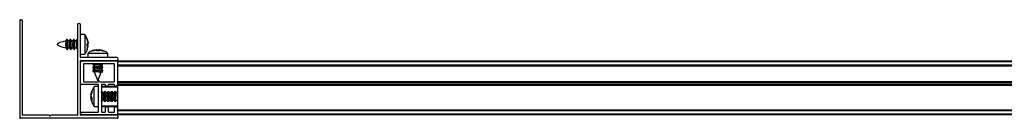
# Model space of a CAD drawing. Header units: millimetres. Extents: x 3582.6 to 3583.4, y 3434.335 to 3434.375.
# Tile 1 of 2: x 3582.6 to 3583, y 3434.335 to 3434.375. Entities that reach past the tile are written whole.
import ezdxf

# ---------------------------------------------------------------- set-up
doc = ezdxf.new("R2010")
doc.units = ezdxf.units.MM
doc.layers.add('SANINDUSA', color=3, linetype='Continuous')

msp = doc.modelspace()

# ---------------------------------------------------------------- linework, layer by layer
at = {"layer": 'SANINDUSA'}
for p, q in [((3582.599998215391, 3434.374687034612), (3582.599998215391, 3434.335287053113)), ((3582.600298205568, 3434.374987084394), (3582.600598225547, 3434.374987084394)), ((3582.601198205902, 3434.336287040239), (3582.601198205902, 3434.374387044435)), ((3582.623498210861, 3434.372887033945), (3582.623498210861, 3434.336287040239)), ((3582.624698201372, 3434.359787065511), (3582.624698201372, 3434.372887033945)), ((3582.626421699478, 3434.368987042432), (3582.624698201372, 3434.368987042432)), ((3582.626421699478, 3434.368987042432), (3582.626421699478, 3434.360987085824)), ((3582.619001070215, 3434.366999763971), (3582.618743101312, 3434.36638583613)), ((3582.619176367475, 3434.366989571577), (3582.618840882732, 3434.366362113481)), ((3582.619174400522, 3434.366985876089), (3582.619157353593, 3434.367012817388)), ((3582.619650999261, 3434.3664470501), (3582.619384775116, 3434.366986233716)), ((3582.619622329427, 3434.366431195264), (3582.619598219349, 3434.366437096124)), ((3582.620286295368, 3434.3664470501), (3582.619622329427, 3434.3664470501)), ((3582.620401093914, 3434.366999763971), (3582.620168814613, 3434.3664470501)), ((3582.620576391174, 3434.366989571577), (3582.620250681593, 3434.366380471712)), ((3582.620574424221, 3434.366985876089), (3582.62055734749, 3434.367012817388)), ((3582.62105102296, 3434.3664470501), (3582.620784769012, 3434.366986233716)), ((3582.621022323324, 3434.366431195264), (3582.620998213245, 3434.366437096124)), ((3582.621686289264, 3434.3664470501), (3582.621022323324, 3434.3664470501)), ((3582.62180108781, 3434.366999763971), (3582.621568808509, 3434.3664470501)), ((3582.62197638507, 3434.366989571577), (3582.621650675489, 3434.366380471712)), ((3582.621974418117, 3434.366985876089), (3582.621957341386, 3434.367012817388)), ((3582.622451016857, 3434.3664470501), (3582.622184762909, 3434.366986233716)), ((3582.62242231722, 3434.366431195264), (3582.622398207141, 3434.366437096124)), ((3582.623086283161, 3434.3664470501), (3582.62242231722, 3434.3664470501)), ((3582.623201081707, 3434.366999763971), (3582.622968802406, 3434.3664470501)), ((3582.623376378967, 3434.366989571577), (3582.623050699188, 3434.366380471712)), ((3582.623374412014, 3434.366985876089), (3582.623357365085, 3434.367012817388)), ((3582.627419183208, 3434.367157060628), (3582.62775285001, 3434.365579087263)), ((3582.627419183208, 3434.367063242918), (3582.627419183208, 3434.367157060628)), ((3582.62775285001, 3434.365473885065), (3582.627419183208, 3434.367063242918)), ((3582.627419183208, 3434.365260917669), (3582.62775285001, 3434.365473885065)), ((3582.627419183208, 3434.365260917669), (3582.627419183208, 3434.364713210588)), ((3582.627419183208, 3434.364299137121), (3582.627419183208, 3434.365260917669)), ((3582.627419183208, 3434.363384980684), (3582.62775285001, 3434.364790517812)), ((3582.627419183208, 3434.364713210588), (3582.62775285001, 3434.364500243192)), ((3582.627419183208, 3434.364553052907), (3582.62775285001, 3434.364500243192)), ((3582.627419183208, 3434.364459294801), (3582.62775285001, 3434.364395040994)), ((3582.62775285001, 3434.364395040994), (3582.627419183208, 3434.364299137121)), ((3582.627419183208, 3434.362817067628), (3582.62775285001, 3434.364395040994)), ((3582.62775285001, 3434.364790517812), (3582.627538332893, 3434.365336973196)), ((3582.627630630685, 3434.365698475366), (3582.62775285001, 3434.365183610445)), ((3582.62775285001, 3434.365727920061), (3582.627675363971, 3434.366040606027)), ((3582.618798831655, 3434.36362143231), (3582.619111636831, 3434.36298789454)), ((3582.619320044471, 3434.36298455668), (3582.619610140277, 3434.363527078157)), ((3582.619322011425, 3434.362988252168), (3582.619339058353, 3434.362961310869)), ((3582.619495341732, 3434.362974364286), (3582.619727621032, 3434.363527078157)), ((3582.619579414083, 3434.363527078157), (3582.620245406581, 3434.363527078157)), ((3582.620213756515, 3434.363591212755), (3582.62051166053, 3434.36298789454)), ((3582.620720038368, 3434.36298455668), (3582.621010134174, 3434.363527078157)), ((3582.620722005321, 3434.362988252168), (3582.620739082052, 3434.362961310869)), ((3582.620895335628, 3434.362974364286), (3582.621127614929, 3434.363527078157)), ((3582.620979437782, 3434.363527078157), (3582.621645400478, 3434.363527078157)), ((3582.621613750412, 3434.363591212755), (3582.621911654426, 3434.36298789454)), ((3582.622120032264, 3434.36298455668), (3582.62241012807, 3434.363527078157)), ((3582.622121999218, 3434.362988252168), (3582.622139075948, 3434.362961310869)), ((3582.622295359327, 3434.362974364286), (3582.622527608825, 3434.363527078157)), ((3582.622379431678, 3434.363527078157), (3582.623045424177, 3434.363527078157)), ((3582.623013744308, 3434.363591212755), (3582.623311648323, 3434.36298789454)), ((3582.624698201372, 3434.360987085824), (3582.626421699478, 3434.360987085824)), ((3582.627419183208, 3434.362861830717), (3582.627419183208, 3434.362817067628)), ((3582.627748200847, 3434.361410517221), (3582.627748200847, 3434.359687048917)), ((3582.627748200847, 3434.361410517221), (3582.632080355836, 3434.361410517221)), ((3582.629582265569, 3434.362408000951), (3582.631163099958, 3434.362741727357)), ((3582.629662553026, 3434.362408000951), (3582.629607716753, 3434.362408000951)), ((3582.631253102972, 3434.362741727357), (3582.629662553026, 3434.362408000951)), ((3582.631008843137, 3434.362741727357), (3582.630681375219, 3434.362660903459)), ((3582.631950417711, 3434.362741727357), (3582.631110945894, 3434.362408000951)), ((3582.63117955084, 3434.362655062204), (3582.631546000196, 3434.362741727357)), ((3582.631443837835, 3434.362408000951), (3582.631253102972, 3434.362741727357)), ((3582.632406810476, 3434.362408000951), (3582.631443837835, 3434.362408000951)), ((3582.631546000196, 3434.362741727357), (3582.631919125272, 3434.362593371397)), ((3582.631561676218, 3434.36250295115), (3582.631546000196, 3434.362741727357)), ((3582.633361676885, 3434.362408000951), (3582.631950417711, 3434.362741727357)), ((3582.632052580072, 3434.362408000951), (3582.632243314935, 3434.362741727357)), ((3582.632080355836, 3434.361410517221), (3582.635748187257, 3434.361410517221)), ((3582.63218961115, 3434.362408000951), (3582.632243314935, 3434.362741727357)), ((3582.632333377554, 3434.362741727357), (3582.632269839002, 3434.362408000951)), ((3582.632333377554, 3434.362741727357), (3582.632406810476, 3434.362408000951)), ((3582.633914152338, 3434.362408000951), (3582.632333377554, 3434.362741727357)), ((3582.633688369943, 3434.362408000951), (3582.633361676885, 3434.362408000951)), ((3582.633833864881, 3434.362408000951), (3582.633914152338, 3434.362408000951)), ((3582.635748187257, 3434.359687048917), (3582.635748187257, 3434.361410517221)), ((3582.624698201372, 3434.336287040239), (3582.624698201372, 3434.358387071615)), ((3582.624698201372, 3434.349237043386), (3582.624698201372, 3434.357737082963)), ((3582.639398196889, 3434.359687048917), (3582.624798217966, 3434.359687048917)), ((3582.624798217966, 3434.358487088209), (3582.639398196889, 3434.358487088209)), ((3582.625298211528, 3434.358337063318), (3582.639398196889, 3434.358337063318)), ((3582.638498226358, 3434.357137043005), (3582.625898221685, 3434.357137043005)), ((3582.625898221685, 3434.357137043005), (3582.625898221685, 3434.349937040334)), ((3582.630294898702, 3434.356197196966), (3582.629677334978, 3434.355981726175)), ((3582.629722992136, 3434.358349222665), (3582.629705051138, 3434.358337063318)), ((3582.629941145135, 3434.358487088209), (3582.629722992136, 3434.358349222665)), ((3582.630002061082, 3434.357125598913), (3582.629722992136, 3434.356949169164)), ((3582.629735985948, 3434.356791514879), (3582.630288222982, 3434.356558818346)), ((3582.629987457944, 3434.357137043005), (3582.630250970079, 3434.356930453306)), ((3582.630051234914, 3434.358487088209), (3582.630242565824, 3434.358337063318)), ((3582.630288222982, 3434.35692473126), (3582.630288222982, 3434.356193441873)), ((3582.633201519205, 3434.356476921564), (3582.633819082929, 3434.356692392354)), ((3582.633208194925, 3434.355753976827), (3582.633208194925, 3434.356480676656)), ((3582.633760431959, 3434.355882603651), (3582.633208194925, 3434.356115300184)), ((3582.633819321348, 3434.356693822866), (3582.633253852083, 3434.357137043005)), ((3582.633508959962, 3434.358337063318), (3582.633317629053, 3434.358487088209)), ((3582.633494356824, 3434.358348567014), (3582.633713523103, 3434.358487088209)), ((3582.633494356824, 3434.356948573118), (3582.633773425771, 3434.357124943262)), ((3582.638498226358, 3434.349837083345), (3582.638498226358, 3434.357137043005)), ((3582.639698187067, 3434.358337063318), (3583.35369823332, 3434.358337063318)), ((3582.639698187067, 3434.358337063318), (3582.639698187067, 3434.358037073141)), ((3582.639698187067, 3434.358037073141), (3583.35369823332, 3434.358037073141)), ((3582.639698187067, 3434.358037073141), (3582.639698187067, 3434.356637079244)), ((3582.639698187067, 3434.358037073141), (3582.639698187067, 3434.348437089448)), ((3582.639698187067, 3434.356637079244), (3583.35369823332, 3434.356637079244)), ((3582.639698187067, 3434.356337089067), (3583.35369823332, 3434.356337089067)), ((3583.35369823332, 3434.356237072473), (3582.639698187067, 3434.356237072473)), ((3582.629677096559, 3434.355980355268), (3582.630250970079, 3434.355530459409)), ((3582.629677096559, 3434.354580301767), (3582.630250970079, 3434.354130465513)), ((3582.630294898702, 3434.354797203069), (3582.629677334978, 3434.354581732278)), ((3582.630002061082, 3434.355725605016), (3582.629722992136, 3434.355549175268)), ((3582.630002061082, 3434.354325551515), (3582.629722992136, 3434.354149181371)), ((3582.629735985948, 3434.355391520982), (3582.630288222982, 3434.355158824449)), ((3582.629735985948, 3434.353991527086), (3582.63034890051, 3434.35373326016)), ((3582.630288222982, 3434.355524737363), (3582.630288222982, 3434.354793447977)), ((3582.630288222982, 3434.354124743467), (3582.630288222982, 3434.353887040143)), ((3582.630288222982, 3434.353887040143), (3582.631748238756, 3434.350187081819)), ((3582.631840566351, 3434.353887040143), (3582.630288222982, 3434.353887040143)), ((3582.631748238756, 3434.350187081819), (3582.633112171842, 3434.353643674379)), ((3582.633099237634, 3434.353641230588), (3582.633819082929, 3434.353892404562)), ((3582.633112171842, 3434.353643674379), (3582.633113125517, 3434.353646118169)), ((3582.633201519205, 3434.355076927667), (3582.633819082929, 3434.355292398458)), ((3582.633208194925, 3434.354353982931), (3582.633208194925, 3434.35508068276)), ((3582.633760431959, 3434.354482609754), (3582.633208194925, 3434.354715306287)), ((3582.633819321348, 3434.355293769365), (3582.633245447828, 3434.355743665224)), ((3582.633819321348, 3434.353893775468), (3582.633245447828, 3434.354343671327)), ((3582.633494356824, 3434.355548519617), (3582.633773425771, 3434.355724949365)), ((3582.633494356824, 3434.35414852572), (3582.633773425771, 3434.354324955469)), ((3582.631898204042, 3434.348637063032), (3582.625298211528, 3434.348637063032)), ((3582.625998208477, 3434.349837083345), (3582.631948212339, 3434.349837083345)), ((3582.631998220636, 3434.337637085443), (3582.631998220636, 3434.348537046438)), ((3582.632548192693, 3434.349837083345), (3582.638498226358, 3434.349837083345)), ((3582.633198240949, 3434.348537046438), (3582.633198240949, 3434.337637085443)), ((3582.634698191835, 3434.348637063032), (3582.633298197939, 3434.348637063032)), ((3582.634798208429, 3434.348437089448), (3582.634798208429, 3434.348537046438)), ((3582.635998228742, 3434.348537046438), (3582.635998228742, 3434.348437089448)), ((3582.638398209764, 3434.348637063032), (3582.636098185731, 3434.348637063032)), ((3582.638498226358, 3434.348437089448), (3582.638498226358, 3434.348537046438)), ((3582.639698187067, 3434.349937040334), (3583.35369823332, 3434.349937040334)), ((3582.639698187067, 3434.349837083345), (3583.35369823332, 3434.349837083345)), ((3582.639698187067, 3434.349537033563), (3583.35369823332, 3434.349537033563)), ((3582.639698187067, 3434.349537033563), (3582.639698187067, 3434.348637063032)), ((3583.35369823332, 3434.348637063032), (3582.639698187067, 3434.348637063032)), ((3582.639698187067, 3434.348437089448), (3582.639698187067, 3434.348337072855)), ((3583.35369823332, 3434.348337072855), (3582.639698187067, 3434.348337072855)), ((3582.639698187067, 3434.348237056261), (3582.639698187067, 3434.348337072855)), ((3583.35369823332, 3434.348237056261), (3582.639698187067, 3434.348237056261)), ((3582.639698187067, 3434.348237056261), (3582.639698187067, 3434.339237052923)), ((3582.628943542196, 3434.344574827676), (3582.629277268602, 3434.345934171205)), ((3582.629277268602, 3434.345461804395), (3582.628943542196, 3434.344044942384)), ((3582.628943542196, 3434.34419246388), (3582.629023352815, 3434.34455986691)), ((3582.629029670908, 3434.344558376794), (3582.628943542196, 3434.344166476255)), ((3582.62923310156, 3434.344452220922), (3582.628943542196, 3434.34451623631)), ((3582.628943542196, 3434.344044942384), (3582.629277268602, 3434.343215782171)), ((3582.629030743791, 3434.34380491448), (3582.628943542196, 3434.344029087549)), ((3582.629089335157, 3434.344019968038), (3582.628943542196, 3434.343645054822)), ((3582.629041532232, 3434.344956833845), (3582.628990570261, 3434.344727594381)), ((3582.629277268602, 3434.345934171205), (3582.629277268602, 3434.345461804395)), ((3582.631998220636, 3434.347837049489), (3582.630274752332, 3434.347837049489)), ((3582.630274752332, 3434.347326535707), (3582.630274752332, 3434.347837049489)), ((3582.630274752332, 3434.339837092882), (3582.630274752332, 3434.347326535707)), ((3582.639698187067, 3434.347637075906), (3582.633198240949, 3434.347637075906)), ((3582.633198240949, 3434.345909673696), (3582.633243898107, 3434.345848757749)), ((3582.63333312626, 3434.345861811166), (3582.633198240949, 3434.345647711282)), ((3582.633282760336, 3434.345781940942), (3582.633243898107, 3434.345848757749)), ((3582.639698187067, 3434.347837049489), (3582.633398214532, 3434.347837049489)), ((3582.63374851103, 3434.345241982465), (3582.633492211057, 3434.345848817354)), ((3582.634377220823, 3434.345297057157), (3582.633702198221, 3434.345297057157)), ((3582.634452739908, 3434.345839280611), (3582.634205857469, 3434.345297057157)), ((3582.634362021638, 3434.345272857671), (3582.634298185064, 3434.34512462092)), ((3582.634733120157, 3434.345861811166), (3582.634362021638, 3434.345272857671)), ((3582.634682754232, 3434.345781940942), (3582.634643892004, 3434.345848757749)), ((3582.635148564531, 3434.345241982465), (3582.634892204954, 3434.345848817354)), ((3582.635777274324, 3434.345297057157), (3582.635102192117, 3434.345297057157)), ((3582.635852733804, 3434.345839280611), (3582.635605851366, 3434.345297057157)), ((3582.635762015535, 3434.345272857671), (3582.635698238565, 3434.34512462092)), ((3582.636133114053, 3434.345861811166), (3582.635762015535, 3434.345272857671)), ((3582.636082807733, 3434.345781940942), (3582.6360438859, 3434.345848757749)), ((3582.636548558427, 3434.345241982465), (3582.63629219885, 3434.345848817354)), ((3582.637177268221, 3434.345297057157), (3582.636502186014, 3434.345297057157)), ((3582.637252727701, 3434.345839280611), (3582.637005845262, 3434.345297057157)), ((3582.637162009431, 3434.345272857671), (3582.637098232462, 3434.34512462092)), ((3582.63753310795, 3434.345861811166), (3582.637162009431, 3434.345272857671)), ((3582.63748280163, 3434.345781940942), (3582.637443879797, 3434.345848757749)), ((3582.637948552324, 3434.345241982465), (3582.637692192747, 3434.345848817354)), ((3582.638577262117, 3434.345297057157), (3582.63790217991, 3434.345297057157)), ((3582.638652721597, 3434.345839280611), (3582.638405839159, 3434.345297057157)), ((3582.638562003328, 3434.345272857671), (3582.638498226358, 3434.34512462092)), ((3582.638933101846, 3434.345861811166), (3582.638562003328, 3434.345272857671)), ((3582.638882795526, 3434.345781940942), (3582.638843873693, 3434.345848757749)), ((3582.63934854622, 3434.345241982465), (3582.639092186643, 3434.345848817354)), ((3582.639698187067, 3434.345297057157), (3582.639302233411, 3434.345297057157)), ((3582.629062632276, 3434.343123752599), (3582.628943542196, 3434.343629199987)), ((3582.629029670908, 3434.343115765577), (3582.628943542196, 3434.343507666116)), ((3582.628943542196, 3434.343481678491), (3582.629023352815, 3434.343114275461)), ((3582.629277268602, 3434.343179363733), (3582.628943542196, 3434.34309925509)), ((3582.628943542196, 3434.34309925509), (3582.629027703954, 3434.342756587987)), ((3582.629277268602, 3434.34237279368), (3582.628943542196, 3434.34309925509)), ((3582.629171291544, 3434.342133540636), (3582.629075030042, 3434.342566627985)), ((3582.629106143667, 3434.342733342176), (3582.629277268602, 3434.341945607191)), ((3582.629277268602, 3434.343215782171), (3582.629277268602, 3434.34237279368)), ((3582.629328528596, 3434.341624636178), (3582.629464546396, 3434.341238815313)), ((3582.633198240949, 3434.34186770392), (3582.633519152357, 3434.342377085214)), ((3582.633198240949, 3434.340037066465), (3582.639698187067, 3434.340037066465)), ((3582.633213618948, 3434.341892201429), (3582.633252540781, 3434.341825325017)), ((3582.633443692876, 3434.341834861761), (3582.633690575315, 3434.342377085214)), ((3582.633484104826, 3434.342377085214), (3582.634171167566, 3434.342377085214)), ((3582.63414786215, 3434.342432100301), (3582.634404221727, 3434.341825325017)), ((3582.634563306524, 3434.341812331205), (3582.634919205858, 3434.342377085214)), ((3582.634613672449, 3434.341892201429), (3582.634652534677, 3434.341825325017)), ((3582.634843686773, 3434.341834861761), (3582.635090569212, 3434.342377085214)), ((3582.634884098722, 3434.342377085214), (3582.635571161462, 3434.342377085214)), ((3582.635547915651, 3434.342432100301), (3582.635804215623, 3434.341825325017)), ((3582.63596330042, 3434.341812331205), (3582.636319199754, 3434.342377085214)), ((3582.636013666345, 3434.341892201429), (3582.636052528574, 3434.341825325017)), ((3582.636243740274, 3434.341834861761), (3582.636490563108, 3434.342377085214)), ((3582.636284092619, 3434.342377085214), (3582.636971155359, 3434.342377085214)), ((3582.636947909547, 3434.342432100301), (3582.63720420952, 3434.341825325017)), ((3582.637363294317, 3434.341812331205), (3582.637719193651, 3434.342377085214)), ((3582.637413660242, 3434.341892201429), (3582.63745252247, 3434.341825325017)), ((3582.637643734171, 3434.341834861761), (3582.637890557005, 3434.342377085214)), ((3582.637684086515, 3434.342377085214), (3582.638371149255, 3434.342377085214)), ((3582.638347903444, 3434.342432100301), (3582.638604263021, 3434.341825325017)), ((3582.638763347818, 3434.341812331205), (3582.639119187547, 3434.342377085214)), ((3582.638813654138, 3434.341892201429), (3582.638852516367, 3434.341825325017)), ((3582.639043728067, 3434.341834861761), (3582.639290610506, 3434.342377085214)), ((3582.639084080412, 3434.342377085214), (3582.639698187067, 3434.342377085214)), ((3582.612048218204, 3434.33618708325), (3582.601298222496, 3434.33618708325)), ((3582.623398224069, 3434.33618708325), (3582.612648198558, 3434.33618708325)), ((3582.639398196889, 3434.33618708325), (3582.624798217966, 3434.33618708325)), ((3582.625298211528, 3434.337537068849), (3582.631898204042, 3434.337537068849)), ((3582.639398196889, 3434.336337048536), (3582.625298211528, 3434.336337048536)), ((3582.630274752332, 3434.339837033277), (3582.631998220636, 3434.339837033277)), ((3582.633298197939, 3434.337537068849), (3582.634698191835, 3434.337537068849)), ((3582.633398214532, 3434.339837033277), (3582.639698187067, 3434.339837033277)), ((3582.634798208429, 3434.337637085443), (3582.634798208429, 3434.339237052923)), ((3582.635998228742, 3434.339237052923), (3582.635998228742, 3434.337637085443)), ((3582.636098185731, 3434.337537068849), (3582.638398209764, 3434.337537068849)), ((3582.638498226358, 3434.337637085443), (3582.638498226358, 3434.339237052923)), ((3582.639698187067, 3434.339237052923), (3582.639698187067, 3434.336637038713)), ((3582.639698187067, 3434.338437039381), (3583.35369823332, 3434.338437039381)), ((3582.639698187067, 3434.338337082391), (3583.35369823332, 3434.338337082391)), ((3583.35369823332, 3434.338037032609), (3582.639698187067, 3434.338037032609)), ((3582.639698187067, 3434.338037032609), (3582.639698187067, 3434.336637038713)), ((3583.35369823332, 3434.336637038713), (3582.639698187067, 3434.336637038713)), ((3582.639698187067, 3434.336637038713), (3582.639698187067, 3434.336337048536)), ((3583.35369823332, 3434.336337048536), (3582.639698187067, 3434.336337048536)), ((3582.639698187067, 3434.334987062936), (3582.600298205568, 3434.334987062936)), ((3582.639998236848, 3434.335287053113), (3582.639998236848, 3434.335587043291))]:
    msp.add_line(p, q, dxfattribs=at)
at = {"layer": 'SANINDUSA', "flags": 128}
for points in [[(3582.619384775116, 3434.366986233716), (3582.61938033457, 3434.366994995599), (3582.619248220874, 3434.3670771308), (3582.619116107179, 3434.366841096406), (3582.619004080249, 3434.36632283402), (3582.618929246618, 3434.365601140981), (3582.61890296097, 3434.364786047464)], [(3582.61890296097, 3434.364786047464), (3582.618929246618, 3434.364001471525), (3582.619004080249, 3434.363366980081), (3582.619116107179, 3434.362979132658), (3582.619248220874, 3434.362896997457), (3582.619320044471, 3434.36298455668)], [(3582.619157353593, 3434.367012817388), (3582.619116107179, 3434.36706288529), (3582.619004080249, 3434.367006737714), (3582.618929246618, 3434.366643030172), (3582.618917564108, 3434.366505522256)], [(3582.620784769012, 3434.366986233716), (3582.620780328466, 3434.366994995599), (3582.620648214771, 3434.3670771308), (3582.620516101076, 3434.366841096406), (3582.620404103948, 3434.36632283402), (3582.620329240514, 3434.365601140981), (3582.620302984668, 3434.364786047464)], [(3582.620302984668, 3434.364786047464), (3582.620329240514, 3434.364001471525), (3582.620404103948, 3434.363366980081), (3582.620516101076, 3434.362979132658), (3582.620648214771, 3434.362896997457), (3582.620720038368, 3434.36298455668)], [(3582.62055734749, 3434.367012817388), (3582.620516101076, 3434.36706288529), (3582.620404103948, 3434.367006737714), (3582.620329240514, 3434.366643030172), (3582.620317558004, 3434.366505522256)], [(3582.622184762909, 3434.366986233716), (3582.622180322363, 3434.366994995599), (3582.622048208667, 3434.3670771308), (3582.621916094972, 3434.366841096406), (3582.621804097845, 3434.36632283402), (3582.621729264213, 3434.365601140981), (3582.621702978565, 3434.364786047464)], [(3582.621702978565, 3434.364786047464), (3582.621729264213, 3434.364001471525), (3582.621804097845, 3434.363366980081), (3582.621916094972, 3434.362979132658), (3582.622048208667, 3434.362896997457), (3582.622120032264, 3434.36298455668)], [(3582.621957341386, 3434.367012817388), (3582.621916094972, 3434.36706288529), (3582.621804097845, 3434.367006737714), (3582.621729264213, 3434.366643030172), (3582.6217175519, 3434.366505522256)], [(3582.623102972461, 3434.364786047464), (3582.62312925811, 3434.364001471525), (3582.623204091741, 3434.363366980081), (3582.623316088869, 3434.362979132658), (3582.623448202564, 3434.362896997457), (3582.623498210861, 3434.362948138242)], [(3582.623357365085, 3434.367012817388), (3582.623316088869, 3434.36706288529), (3582.623204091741, 3434.367006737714), (3582.62312925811, 3434.366643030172), (3582.623117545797, 3434.366505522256)], [(3582.619322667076, 3434.362989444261), (3582.61938033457, 3434.362911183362), (3582.619492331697, 3434.362967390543), (3582.619495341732, 3434.362974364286)], [(3582.620722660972, 3434.362989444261), (3582.620780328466, 3434.362911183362), (3582.620892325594, 3434.362967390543), (3582.620895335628, 3434.362974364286)], [(3582.622122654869, 3434.362989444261), (3582.622180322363, 3434.362911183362), (3582.62229231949, 3434.362967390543), (3582.622295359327, 3434.362974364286)], [(3582.629722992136, 3434.356949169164), (3582.62967018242, 3434.356904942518), (3582.629732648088, 3434.35679294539), (3582.630101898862, 3434.356718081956), (3582.630288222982, 3434.356703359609)], [(3582.630288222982, 3434.356920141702), (3582.630255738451, 3434.356931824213), (3582.630414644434, 3434.356913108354), (3582.630772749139, 3434.356859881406), (3582.631274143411, 3434.35678036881), (3582.631840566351, 3434.356687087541)], [(3582.6316217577, 3434.358487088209), (3582.631922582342, 3434.358437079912), (3582.632513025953, 3434.358337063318)], [(3582.633434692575, 3434.358395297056), (3582.6335723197, 3434.358437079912), (3582.633701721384, 3434.358487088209)], [(3582.633434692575, 3434.356995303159), (3582.6335723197, 3434.357037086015), (3582.633791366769, 3434.357137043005)], [(3582.629722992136, 3434.355549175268), (3582.62967018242, 3434.355504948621), (3582.629732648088, 3434.355392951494), (3582.630101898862, 3434.35531808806), (3582.630288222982, 3434.355303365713)], [(3582.629722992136, 3434.354149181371), (3582.62967018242, 3434.354104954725), (3582.629732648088, 3434.353992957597), (3582.630101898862, 3434.353918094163), (3582.630288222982, 3434.353903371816)], [(3582.630288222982, 3434.355520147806), (3582.630255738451, 3434.355531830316), (3582.630414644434, 3434.355513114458), (3582.630772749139, 3434.355459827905), (3582.631274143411, 3434.355380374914), (3582.631840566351, 3434.35528703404)], [(3582.630288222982, 3434.354120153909), (3582.630255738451, 3434.35413183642), (3582.630414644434, 3434.354113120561), (3582.630772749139, 3434.354059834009), (3582.631274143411, 3434.353980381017), (3582.631840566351, 3434.353887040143)], [(3582.633434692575, 3434.355595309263), (3582.6335723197, 3434.355637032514), (3582.633826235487, 3434.355769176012), (3582.633763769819, 3434.355881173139), (3582.633760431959, 3434.355882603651)], [(3582.633434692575, 3434.354195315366), (3582.6335723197, 3434.354237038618), (3582.633826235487, 3434.354369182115), (3582.633763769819, 3434.354481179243), (3582.633760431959, 3434.354482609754)], [(3582.633198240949, 3434.345503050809), (3582.633248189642, 3434.345669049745), (3582.633380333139, 3434.345917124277), (3582.633492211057, 3434.345848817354)], [(3582.633516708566, 3434.342377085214), (3582.633504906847, 3434.342365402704), (3582.63342539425, 3434.342406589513), (3582.633372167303, 3434.342666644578), (3582.633353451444, 3434.343104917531), (3582.633372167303, 3434.343653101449), (3582.63342539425, 3434.344225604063), (3582.633504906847, 3434.344733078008), (3582.633598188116, 3434.345096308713)], [(3582.634563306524, 3434.341812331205), (3582.634516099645, 3434.341757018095), (3582.634404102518, 3434.341825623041), (3582.634329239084, 3434.342200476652), (3582.634302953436, 3434.342824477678), (3582.634329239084, 3434.343602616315), (3582.634404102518, 3434.344416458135), (3582.634516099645, 3434.345142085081), (3582.634648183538, 3434.345669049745), (3582.634780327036, 3434.345917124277), (3582.634892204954, 3434.345848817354)], [(3582.634340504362, 3434.345297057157), (3582.634404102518, 3434.34569169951), (3582.634516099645, 3434.345925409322), (3582.634643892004, 3434.345848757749)], [(3582.634916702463, 3434.342377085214), (3582.634904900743, 3434.342365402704), (3582.634825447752, 3434.342406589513), (3582.634772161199, 3434.342666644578), (3582.634753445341, 3434.343104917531), (3582.634772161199, 3434.343653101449), (3582.634825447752, 3434.344225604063), (3582.634904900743, 3434.344733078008), (3582.634998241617, 3434.345096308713)], [(3582.63596330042, 3434.341812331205), (3582.635916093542, 3434.341757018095), (3582.635804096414, 3434.341825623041), (3582.63572923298, 3434.342200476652), (3582.635702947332, 3434.342824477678), (3582.63572923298, 3434.343602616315), (3582.635804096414, 3434.344416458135), (3582.635916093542, 3434.345142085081), (3582.636048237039, 3434.345669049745), (3582.636180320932, 3434.345917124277), (3582.63629219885, 3434.345848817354)], [(3582.635740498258, 3434.345297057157), (3582.635804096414, 3434.34569169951), (3582.635916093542, 3434.345925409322), (3582.6360438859, 3434.345848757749)], [(3582.636316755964, 3434.342377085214), (3582.63630489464, 3434.342365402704), (3582.636225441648, 3434.342406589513), (3582.636172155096, 3434.342666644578), (3582.636153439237, 3434.343104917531), (3582.636172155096, 3434.343653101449), (3582.636225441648, 3434.344225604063), (3582.63630489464, 3434.344733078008), (3582.636398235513, 3434.345096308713)], [(3582.637363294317, 3434.341812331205), (3582.637316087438, 3434.341757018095), (3582.637204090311, 3434.341825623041), (3582.637129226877, 3434.342200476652), (3582.637103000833, 3434.342824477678), (3582.637129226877, 3434.343602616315), (3582.637204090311, 3434.344416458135), (3582.637316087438, 3434.345142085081), (3582.637448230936, 3434.345669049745), (3582.637580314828, 3434.345917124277), (3582.637692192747, 3434.345848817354)], [(3582.637140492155, 3434.345297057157), (3582.637204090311, 3434.34569169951), (3582.637316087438, 3434.345925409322), (3582.637443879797, 3434.345848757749)], [(3582.63771674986, 3434.342377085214), (3582.637704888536, 3434.342365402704), (3582.637625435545, 3434.342406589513), (3582.637572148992, 3434.342666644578), (3582.637553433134, 3434.343104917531), (3582.637572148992, 3434.343653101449), (3582.637625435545, 3434.344225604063), (3582.637704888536, 3434.344733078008), (3582.63779822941, 3434.345096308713)], [(3582.638763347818, 3434.341812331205), (3582.638716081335, 3434.341757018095), (3582.638604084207, 3434.341825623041), (3582.638529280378, 3434.342200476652), (3582.63850299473, 3434.342824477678), (3582.638529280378, 3434.343602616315), (3582.638604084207, 3434.344416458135), (3582.638716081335, 3434.345142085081), (3582.638848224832, 3434.345669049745), (3582.638980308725, 3434.345917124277), (3582.639092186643, 3434.345848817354)], [(3582.638540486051, 3434.345297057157), (3582.638604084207, 3434.34569169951), (3582.638716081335, 3434.345925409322), (3582.638843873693, 3434.345848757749)], [(3582.639116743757, 3434.342377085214), (3582.639104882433, 3434.342365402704), (3582.639025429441, 3434.342406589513), (3582.638972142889, 3434.342666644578), (3582.63895342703, 3434.343104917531), (3582.638972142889, 3434.343653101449), (3582.639025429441, 3434.344225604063), (3582.639104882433, 3434.344733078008), (3582.639198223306, 3434.345096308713)], [(3582.633443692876, 3434.341834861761), (3582.633380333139, 3434.341748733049), (3582.633248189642, 3434.341832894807), (3582.633216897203, 3434.341897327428)], [(3582.634843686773, 3434.341834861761), (3582.634780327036, 3434.341748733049), (3582.634648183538, 3434.341832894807), (3582.6346168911, 3434.341897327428)], [(3582.636243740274, 3434.341834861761), (3582.636180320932, 3434.341748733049), (3582.636048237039, 3434.341832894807), (3582.636016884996, 3434.341897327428)], [(3582.637643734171, 3434.341834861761), (3582.637580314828, 3434.341748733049), (3582.637448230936, 3434.341832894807), (3582.637416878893, 3434.341897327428)], [(3582.639043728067, 3434.341834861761), (3582.638980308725, 3434.341748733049), (3582.638848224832, 3434.341832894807), (3582.638816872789, 3434.341897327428)]]:
    msp.add_lwpolyline(points, dxfattribs=at)
at = {"layer": 'SANINDUSA'}
for centre, radius, start, end in [((3582.60029821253, 3434.374687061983), 0.0003000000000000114, 90, 180), ((3582.600598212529, 3434.374387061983), 0.0006000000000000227, 0, 90), ((3582.62409821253, 3434.372887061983), 0.0006000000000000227, 0, 180), ((3582.622553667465, 3434.36497484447), 0.003297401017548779, 153.6754155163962, 206.0441030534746), ((3582.623953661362, 3434.36497484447), 0.003297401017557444, 153.6754155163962, 206.0441030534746), ((3582.625353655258, 3434.36497484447), 0.003297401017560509, 153.6754155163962, 206.0441030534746), ((3582.626423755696, 3434.365398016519), 0.003376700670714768, 150.0419807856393, 190.4415775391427), ((3582.62479821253, 3434.359787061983), 9.999999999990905e-05, 180, 270), ((3582.62479821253, 3434.358387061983), 0.0001000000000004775, 90, 180), ((3582.62529821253, 3434.357737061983), 0.0006000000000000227, 90, 180), ((3582.624949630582, 3434.314047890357), 0.04355709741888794, 78.25079437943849, 81.59389048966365), ((3582.63939821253, 3434.359087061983), 0.0006000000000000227, 270, 90), ((3582.63939821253, 3434.358037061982), 0.0002999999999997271, 0, 90), ((3582.623230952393, 3434.30435718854), 0.05202407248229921, 78.25690985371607, 82.88236207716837), ((3582.623243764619, 3434.303029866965), 0.0519503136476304, 78.25443222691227, 82.88644443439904), ((3582.62826058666, 3434.332005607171), 0.02425580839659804, 78.14052376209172, 81.37473217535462), ((3582.628267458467, 3434.330637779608), 0.02422291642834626, 78.14079473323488, 81.3793709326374), ((3582.62529821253, 3434.349237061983), 0.000600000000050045, 180, 270), ((3582.625998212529, 3434.349937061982), 0.0001000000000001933, 180, 270), ((3582.631898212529, 3434.348537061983), 0.0001000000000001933, 0, 90), ((3582.63224821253, 3434.349712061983), 0.0003249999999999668, 22.61986493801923, 157.3801350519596), ((3582.63329821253, 3434.348537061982), 9.999999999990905e-05, 90, 180), ((3582.63469821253, 3434.348537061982), 9.999999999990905e-05, 0, 90), ((3582.63539821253, 3434.348437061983), 0.0006000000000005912, 180, 0), ((3582.63609821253, 3434.348537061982), 9.999999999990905e-05, 90, 180), ((3582.638398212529, 3434.348537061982), 9.999999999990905e-05, 0, 90), ((3582.639098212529, 3434.348437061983), 0.0006000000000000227, 180, 0), ((3582.63339821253, 3434.347637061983), 0.0002000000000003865, 90, 180), ((3582.63339821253, 3434.340037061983), 0.0002000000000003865, 180, 270), ((3582.601298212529, 3434.336287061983), 9.999999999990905e-05, 180, 270), ((3582.612348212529, 3434.336312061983), 0.0003250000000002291, 202.6198649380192, 337.3801350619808), ((3582.62339821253, 3434.336287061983), 9.999999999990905e-05, 270, 0), ((3582.62529821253, 3434.336937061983), 0.000600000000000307, 90, 270), ((3582.62479821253, 3434.336287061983), 9.999999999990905e-05, 180, 270), ((3582.631898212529, 3434.337637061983), 9.999999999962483e-05, 270, 0), ((3582.63329821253, 3434.337637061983), 9.999999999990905e-05, 180, 270), ((3582.63469821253, 3434.337637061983), 9.999999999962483e-05, 270, 0), ((3582.63539821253, 3434.339237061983), 0.0006000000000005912, 0, 180), ((3582.63609821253, 3434.337637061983), 9.999999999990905e-05, 180, 270), ((3582.638398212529, 3434.337637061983), 9.999999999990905e-05, 270, 0), ((3582.639098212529, 3434.339237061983), 0.0006000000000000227, 0, 180), ((3582.63939821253, 3434.336637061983), 0.0003000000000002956, 270, 0), ((3582.63939821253, 3434.335587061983), 0.0006000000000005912, 0, 90), ((3582.60029821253, 3434.335287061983), 0.0003000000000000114, 180, 270), ((3582.639698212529, 3434.335287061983), 0.0003000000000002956, 270, 0)]:
    msp.add_arc(centre, radius, start, end, dxfattribs=at)
for centre, major_axis, ratio, start_param, end_param in [((3582.619603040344, 3434.364987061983), (2.428474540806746e-05, 0.001459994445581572), 0.1658352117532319, 0.1198083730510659, 3.221717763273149), ((3582.621003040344, 3434.364987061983), (2.428474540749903e-05, 0.001459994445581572), 0.1658352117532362, 0.119808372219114, 3.221717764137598), ((3582.622403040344, 3434.364987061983), (2.428474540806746e-05, 0.001459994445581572), 0.1658352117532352, 0.1198083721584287, 3.221717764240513), ((3582.63174821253, 3434.356682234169), (0.001459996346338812, -0.0002425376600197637), 0.01346716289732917, 1.509746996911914, 3.143829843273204), ((3582.63174821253, 3434.355282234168), (0.001459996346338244, -0.0002425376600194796), 0.01346716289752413, 1.509746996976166, 3.143829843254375), ((3582.63174821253, 3434.353882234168), (0.001459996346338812, -0.0002425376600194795), 0.01346716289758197, 1.509746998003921, 3.143829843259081), ((3582.633603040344, 3434.343837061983), (0.000121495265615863, 0.001459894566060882), 0.144415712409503, 0.5426272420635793, 3.153610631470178), ((3582.635003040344, 3434.343837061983), (0.000121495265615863, 0.001459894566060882), 0.144415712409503, 0.5426272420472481, 3.153610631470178), ((3582.636403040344, 3434.343837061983), (0.000121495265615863, 0.001459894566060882), 0.1444157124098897, 0.5426272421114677, 3.153610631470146), ((3582.637803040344, 3434.343837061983), (0.000121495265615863, 0.001459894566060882), 0.144415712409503, 0.5426272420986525, 3.153610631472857), ((3582.639203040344, 3434.343837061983), (0.0001214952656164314, 0.001459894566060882), 0.1444157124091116, 0.5426272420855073, 3.153610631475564)]:
    msp.add_ellipse(centre, major_axis=major_axis, ratio=ratio, start_param=start_param, end_param=end_param, dxfattribs=at)
for points, knots in [([(3582.627395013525, 3434.367161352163), (3582.62726752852, 3434.36751566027), (3582.627034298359, 3434.368163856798), (3582.626604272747, 3434.368700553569), (3582.626409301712, 3434.368943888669)], [0, 0, 0, 0, 0.5466059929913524, 1, 1, 1, 1]), ([(3582.626789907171, 3434.368417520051), (3582.62675144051, 3434.36849917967), (3582.626661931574, 3434.368689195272), (3582.626516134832, 3434.368841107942), (3582.626432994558, 3434.368927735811)], [0, 0, 0, 0, 0.4297521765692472, 1, 1, 1, 1]), ([(3582.618883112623, 3434.366441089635), (3582.617036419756, 3434.365956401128), (3582.613368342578, 3434.364993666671), (3582.617019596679, 3434.364030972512), (3582.618832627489, 3434.363552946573)], [0, 0, 0, 0, 0.5034498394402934, 1, 1, 1, 1]), ([(3582.618850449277, 3434.366356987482), (3582.618836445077, 3434.366335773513), (3582.61879222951, 3434.366268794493), (3582.618732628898, 3434.36598697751), (3582.618680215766, 3434.365562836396), (3582.618654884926, 3434.365071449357), (3582.618656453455, 3434.364579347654), (3582.618684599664, 3434.364139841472), (3582.618733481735, 3434.363794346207), (3582.618780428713, 3434.363678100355), (3582.61880261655, 3434.363623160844)], [0, 0, 0, 0, 0.06544293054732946, 0.2066234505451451, 0.3450853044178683, 0.4806364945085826, 0.6140880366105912, 0.7468148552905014, 0.8803409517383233, 1, 1, 1, 1]), ([(3582.620259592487, 3434.36637570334), (3582.62024901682, 3434.366360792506), (3582.620214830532, 3434.366312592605), (3582.620164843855, 3434.366061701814), (3582.620117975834, 3434.365665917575), (3582.620094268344, 3434.365234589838), (3582.620087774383, 3434.364818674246), (3582.620095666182, 3434.364412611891), (3582.620123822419, 3434.364015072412), (3582.620167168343, 3434.363712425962), (3582.62020434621, 3434.363629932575), (3582.620220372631, 3434.363594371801)], [0, 0, 0, 0, 0.05884628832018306, 0.1902231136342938, 0.320745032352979, 0.450062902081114, 0.5382762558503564, 0.6466408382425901, 0.7744169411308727, 0.9027569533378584, 1, 1, 1, 1]), ([(3582.621659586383, 3434.36637570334), (3582.621649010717, 3434.366360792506), (3582.621614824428, 3434.366312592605), (3582.621564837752, 3434.366061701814), (3582.62151796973, 3434.365665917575), (3582.621494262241, 3434.365234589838), (3582.62148776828, 3434.364818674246), (3582.621495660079, 3434.364412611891), (3582.621523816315, 3434.364015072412), (3582.621567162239, 3434.363712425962), (3582.621604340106, 3434.363629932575), (3582.621620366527, 3434.363594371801)], [0, 0, 0, 0, 0.05884628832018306, 0.1902231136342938, 0.320745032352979, 0.450062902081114, 0.5382762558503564, 0.6466408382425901, 0.7744169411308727, 0.9027569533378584, 1, 1, 1, 1]), ([(3582.623059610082, 3434.36637570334), (3582.623049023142, 3434.366360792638), (3582.623014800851, 3434.366312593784), (3582.622964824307, 3434.366061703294), (3582.622918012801, 3434.365665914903), (3582.622894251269, 3434.365234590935), (3582.622887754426, 3434.364818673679), (3582.622895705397, 3434.364412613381), (3582.622923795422, 3434.364015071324), (3582.622967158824, 3434.363712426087), (3582.623004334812, 3434.363629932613), (3582.623020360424, 3434.363594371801)], [0, 0, 0, 0, 0.05884735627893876, 0.1902241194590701, 0.3207452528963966, 0.4500634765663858, 0.5382767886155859, 0.6466414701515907, 0.7744170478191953, 0.9027569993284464, 1, 1, 1, 1]), ([(3582.627701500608, 3434.366047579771), (3582.627620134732, 3434.366497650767), (3582.62751192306, 3434.367096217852), (3582.627215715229, 3434.367621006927), (3582.627142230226, 3434.367751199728)], [0, 0, 0, 0, 0.75191404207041, 1, 1, 1, 1]), ([(3582.6274331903, 3434.362908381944), (3582.62746799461, 3434.362987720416), (3582.627653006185, 3434.363409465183), (3582.627696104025, 3434.363872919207), (3582.627731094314, 3434.364249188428)], [0, 0, 0, 0, 0.1881196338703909, 0.9999999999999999, 0.9999999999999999, 0.9999999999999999, 0.9999999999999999]), ([(3582.626432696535, 3434.361054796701), (3582.626525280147, 3434.361161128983), (3582.626930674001, 3434.361626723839), (3582.627277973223, 3434.362286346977), (3582.62741778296, 3434.36285046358), (3582.627442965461, 3434.362952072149)], [0, 0, 0, 0, 0.1952765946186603, 0.8550533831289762, 1, 1, 1, 1]), ([(3582.629613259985, 3434.362393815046), (3582.629323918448, 3434.362295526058), (3582.628672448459, 3434.36207422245), (3582.628118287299, 3434.361664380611), (3582.627810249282, 3434.361436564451)], [0, 0, 0, 0, 0.4441364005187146, 0.9999999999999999, 0.9999999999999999, 0.9999999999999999, 0.9999999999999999]), ([(3582.630674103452, 3434.362687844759), (3582.630223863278, 3434.362608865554), (3582.629671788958, 3434.36251202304), (3582.629187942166, 3434.362242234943), (3582.629098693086, 3434.362192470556)], [0, 0, 0, 0, 0.8155426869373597, 1, 1, 1, 1]), ([(3582.634519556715, 3434.362135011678), (3582.634210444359, 3434.362281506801), (3582.633562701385, 3434.362588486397), (3582.632850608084, 3434.362675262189), (3582.63247833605, 3434.362720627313)], [0, 0, 0, 0, 0.4772145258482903, 1, 1, 1, 1]), ([(3582.635690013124, 3434.361420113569), (3582.635543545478, 3434.361538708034), (3582.635068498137, 3434.361923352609), (3582.634442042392, 3434.362258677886), (3582.633953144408, 3434.36238714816), (3582.633873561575, 3434.362408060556)], [0, 0, 0, 0, 0.271773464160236, 0.8814592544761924, 1, 1, 1, 1]), ([(3582.63029603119, 3434.356193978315), (3582.630294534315, 3434.356194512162), (3582.630285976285, 3434.35619756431), (3582.630378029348, 3434.356188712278), (3582.630609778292, 3434.356161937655), (3582.630989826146, 3434.356113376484), (3582.631438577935, 3434.356052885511), (3582.631750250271, 3434.35600827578), (3582.631898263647, 3434.355987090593)], [0, 0, 0, 0, 0.03623604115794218, 0.2071710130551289, 0.4087408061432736, 0.6112046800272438, 0.8153608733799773, 1, 1, 1, 1]), ([(3582.631840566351, 3434.356687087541), (3582.632004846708, 3434.35666324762), (3582.632333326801, 3434.356615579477), (3582.632757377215, 3434.356553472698), (3582.633061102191, 3434.356507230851), (3582.633202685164, 3434.35648354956), (3582.633200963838, 3434.356480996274), (3582.633200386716, 3434.356480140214)], [0, 0, 0, 0, 0.2235649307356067, 0.4470201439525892, 0.6690595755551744, 0.8890431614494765, 1, 1, 1, 1]), ([(3582.63029603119, 3434.354793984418), (3582.63029453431, 3434.35479451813), (3582.630285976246, 3434.354797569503), (3582.630378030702, 3434.354788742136), (3582.630609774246, 3434.354761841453), (3582.630989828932, 3434.354713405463), (3582.631438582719, 3434.354652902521), (3582.63175025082, 3434.354608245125), (3582.631898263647, 3434.354587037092)], [0, 0, 0, 0, 0.03623594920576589, 0.2071704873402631, 0.4087412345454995, 0.6112021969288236, 0.8153578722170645, 1, 1, 1, 1]), ([(3582.631840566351, 3434.35528703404), (3582.632004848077, 3434.355263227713), (3582.632333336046, 3434.355215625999), (3582.632757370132, 3434.355153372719), (3582.633061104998, 3434.355107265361), (3582.633202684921, 3434.355083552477), (3582.633200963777, 3434.355081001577), (3582.633200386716, 3434.355080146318)], [0, 0, 0, 0, 0.2235618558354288, 0.4470209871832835, 0.6690586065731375, 0.8890428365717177, 1, 1, 1, 1]), ([(3582.631840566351, 3434.353887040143), (3582.632005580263, 3434.353856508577), (3582.632335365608, 3434.353795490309), (3582.632746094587, 3434.3537207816), (3582.633013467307, 3434.353670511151), (3582.633130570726, 3434.35364635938), (3582.63310260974, 3434.353648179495), (3582.633096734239, 3434.35364856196)], [0, 0, 0, 0, 0.2385655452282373, 0.4767805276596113, 0.7104383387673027, 0.9391537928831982, 1, 1, 1, 1]), ([(3582.630263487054, 3434.347780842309), (3582.630061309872, 3434.347506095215), (3582.629585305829, 3434.346859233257), (3582.629166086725, 3434.345869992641), (3582.629063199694, 3434.345164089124), (3582.629026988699, 3434.344915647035)], [0, 0, 0, 0, 0.3236303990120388, 0.7619523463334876, 1, 1, 1, 1]), ([(3582.630270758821, 3434.347818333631), (3582.630251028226, 3434.347797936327), (3582.630125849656, 3434.347668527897), (3582.630046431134, 3434.347504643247), (3582.629979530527, 3434.347366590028)], [0, 0, 0, 0, 0.1576195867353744, 1, 1, 1, 1]), ([(3582.633598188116, 3434.345096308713), (3582.633622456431, 3434.345172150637), (3582.633660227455, 3434.345290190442), (3582.633691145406, 3434.34527983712), (3582.633702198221, 3434.345276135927)], [0, 0, 0, 0, 0.6425114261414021, 0.9999999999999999, 0.9999999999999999, 0.9999999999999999, 0.9999999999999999]), ([(3582.634154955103, 3434.342435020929), (3582.634142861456, 3434.34246638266), (3582.634114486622, 3434.342539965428), (3582.634094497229, 3434.342802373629), (3582.634087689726, 3434.34313718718), (3582.634095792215, 3434.343526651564), (3582.63412355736, 3434.343996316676), (3582.634171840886, 3434.344471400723), (3582.634232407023, 3434.344872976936), (3582.634277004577, 3434.34504359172), (3582.634298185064, 3434.34512462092)], [0, 0, 0, 0, 0.1038974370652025, 0.2437703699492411, 0.3391823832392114, 0.4564030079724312, 0.5946093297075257, 0.7334170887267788, 0.8733931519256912, 1, 1, 1, 1]), ([(3582.634998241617, 3434.345096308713), (3582.635022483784, 3434.345172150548), (3582.635060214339, 3434.34529019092), (3582.635091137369, 3434.345279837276), (3582.635102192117, 3434.345276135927)], [0, 0, 0, 0, 0.6425075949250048, 1, 1, 1, 1]), ([(3582.635554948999, 3434.342435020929), (3582.635542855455, 3434.342466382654), (3582.635514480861, 3434.342539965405), (3582.635494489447, 3434.342802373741), (3582.635487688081, 3434.343137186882), (3582.635495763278, 3434.343526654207), (3582.635523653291, 3434.343996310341), (3582.635571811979, 3434.344471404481), (3582.63563239, 3434.344872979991), (3582.635677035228, 3434.345043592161), (3582.635698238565, 3434.34512462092)], [0, 0, 0, 0, 0.1038972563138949, 0.2437699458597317, 0.3391817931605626, 0.4564022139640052, 0.5946093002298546, 0.7334151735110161, 0.87339099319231, 1, 1, 1, 1]), ([(3582.636398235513, 3434.345096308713), (3582.636422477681, 3434.345172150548), (3582.636460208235, 3434.34529019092), (3582.636491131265, 3434.345279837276), (3582.636502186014, 3434.345276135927)], [0, 0, 0, 0, 0.6425075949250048, 1, 1, 1, 1]), ([(3582.636954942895, 3434.342435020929), (3582.636942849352, 3434.342466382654), (3582.636914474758, 3434.342539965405), (3582.636894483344, 3434.342802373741), (3582.636887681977, 3434.343137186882), (3582.636895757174, 3434.343526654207), (3582.636923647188, 3434.343996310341), (3582.636971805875, 3434.344471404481), (3582.637032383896, 3434.344872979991), (3582.637077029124, 3434.345043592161), (3582.637098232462, 3434.34512462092)], [0, 0, 0, 0, 0.1038972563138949, 0.2437699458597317, 0.3391817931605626, 0.4564022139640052, 0.5946093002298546, 0.7334151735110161, 0.87339099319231, 1, 1, 1, 1]), ([(3582.63779822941, 3434.345096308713), (3582.637822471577, 3434.345172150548), (3582.637860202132, 3434.34529019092), (3582.637891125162, 3434.345279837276), (3582.63790217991, 3434.345276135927)], [0, 0, 0, 0, 0.6425075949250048, 1, 1, 1, 1]), ([(3582.638354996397, 3434.342435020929), (3582.638342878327, 3434.34246638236), (3582.638314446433, 3434.342539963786), (3582.638294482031, 3434.342802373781), (3582.638287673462, 3434.343137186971), (3582.638295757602, 3434.343526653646), (3582.638323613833, 3434.343996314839), (3582.63837190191, 3434.344471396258), (3582.63843235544, 3434.344872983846), (3582.638477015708, 3434.345043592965), (3582.638498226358, 3434.34512462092)], [0, 0, 0, 0, 0.10389870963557, 0.2437712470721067, 0.3391829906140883, 0.4564032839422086, 0.5946102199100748, 0.7334175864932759, 0.8733911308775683, 0.9999999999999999, 0.9999999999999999, 0.9999999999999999, 0.9999999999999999]), ([(3582.639198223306, 3434.345096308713), (3582.639222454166, 3434.345172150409), (3582.639260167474, 3434.345290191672), (3582.639291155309, 3434.34527983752), (3582.639302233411, 3434.345276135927)], [0, 0, 0, 0, 0.6425015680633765, 1, 1, 1, 1]), ([(3582.629000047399, 3434.342749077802), (3582.629101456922, 3434.342311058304), (3582.629313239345, 3434.341396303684), (3582.629794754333, 3434.340423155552), (3582.630199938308, 3434.339965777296), (3582.630280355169, 3434.339875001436)], [0, 0, 0, 0, 0.424108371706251, 0.8857027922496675, 1, 1, 1, 1])]:
    msp.add_open_spline(points, degree=3, knots=knots, dxfattribs=at)

doc.saveas('drawing.dxf')
